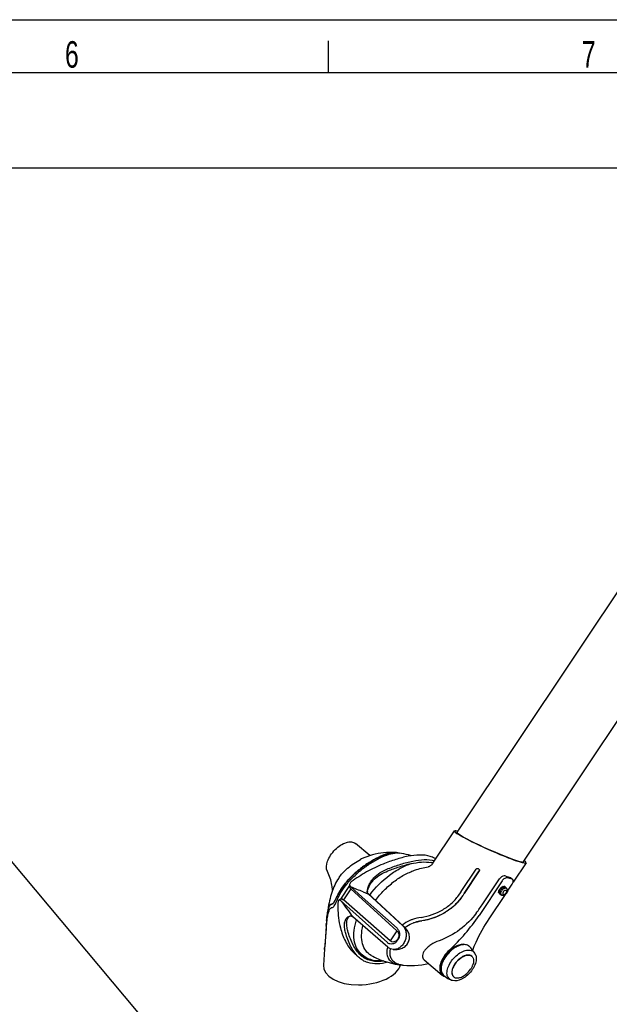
# Model space of a CAD drawing. Extents: x 0 to 420, y 0 to 297.
# Tile 8 of 20: x 288 to 344, y 204 to 297. Entities that reach past the tile are written whole.
import ezdxf

# ---------------------------------------------------------------- set-up
doc = ezdxf.new("R2010")
doc.units = 0
doc.header["$LTSCALE"] = 23.1
for name, color, linetype in [('100001_DXF_CONTINUOUS_LINE', 7, 'CONTINUOUS'), ('100002_DXF_CONTINUOUS_LINE', 7, 'CONTINUOUS'), ('100280_DXF_CONTINUOUS_LINE', 7, 'CONTINUOUS'), ('100291_DXF_CONTINUOUS_LINE', 7, 'CONTINUOUS'), ('100333_DXF_FORMAT', 7, 'CONTINUOUS'), ('105-5481_DXF_CONTINUOUS_LI', 7, 'CONTINUOUS'), ('105-5810_DXF_CONTINUOUS_LI', 7, 'CONTINUOUS')]:
    doc.layers.add(name, color=color, linetype=linetype)
doc.styles.get("Standard").update_dxf_attribs({"font": 'txt', "width": 0.7})

msp = doc.modelspace()

# ---------------------------------------------------------------- linework, layer by layer
at = {"layer": '100001_DXF_CONTINUOUS_LINE', "color": 7, "linetype": 'CONTINUOUS'}
for p, q in [((321.394, 218.15), (320.039, 219.288)), ((323.948, 218.406), (323.923, 218.409)), ((320.607, 217.831), (320.506, 217.781)), ((320.609, 217.832), (320.607, 217.831)), ((322.363, 217.939), (322.366, 217.941)), ((317.262, 211.271), (317.133, 209.33)), ((317.268, 211.497), (317.139, 209.556)), ((317.265, 211.318), (317.262, 211.271)), ((317.268, 211.497), (317.269, 211.52)), ((317.269, 211.52), (317.271, 211.544)), ((317.277, 211.482), (317.275, 211.458)), ((317.279, 211.662), (317.283, 211.709)), ((317.123, 209.321), (317.024, 207.82)), ((317.13, 209.419), (317.129, 209.408)), ((317.13, 209.419), (317.136, 209.507))]:
    msp.add_line(p, q, dxfattribs=at)
for points in [[(323.888, 218.431), (323.697, 218.446), (323.454, 218.457), (323.205, 218.458), (322.952, 218.448), (322.695, 218.428), (322.435, 218.396), (322.171, 218.351), (321.905, 218.294), (321.636, 218.224), (321.367, 218.141), (321.097, 218.044), (320.829, 217.933), (320.609, 217.832)], [(325.279, 218.134), (325.232, 218.15), (325.031, 218.211), (324.825, 218.267), (324.612, 218.318), (324.393, 218.361), (324.214, 218.391)], [(318.353, 215.87), (318.256, 215.708), (318.165, 215.542), (318.081, 215.373), (318.003, 215.201), (317.93, 215.026), (317.863, 214.848), (317.801, 214.665), (317.743, 214.479), (317.69, 214.291), (317.64, 214.098), (317.593, 213.9), (317.55, 213.696), (317.508, 213.483), (317.468, 213.255), (317.428, 213.003), (317.389, 212.728), (317.352, 212.433), (317.318, 212.116), (317.309, 212.022)], [(318.497, 216.087), (318.46, 216.034), (318.353, 215.87)]]:
    msp.add_lwpolyline(points, dxfattribs=at)
for centre, radius, start, end in [((323.767, 217.168), 1.25, 82.85562, 84.5168), ((323.767, 217.175), 1.262, 82.75761, 84.52664), ((323.995, 216.512), 1.895, 91.03436, 92.14361), ((324.023, 217.12), 1.285, 81.45203, 83.02489), ((317.761, 213.491), 0.261, 278.9068, 282.464), ((336.325, 210.246), 19.099, 174.66459, 175.60434), ((328.002, 210.731), 10.751, 173.23934, 174.57997), ((335.125, 210.35), 17.877, 174.80009, 175.02874), ((334.39, 210.417), 17.14, 174.63144, 174.79969), ((326.393, 210.92), 9.13, 172.73154, 173.22808), ((339.373, 209.811), 22.159, 175.73633, 176.10043), ((336.784, 210.209), 19.559, 175.73746, 176.08448), ((330.956, 210.449), 13.719, 174.9351, 175.68076), ((330.017, 210.531), 12.775, 174.53967, 174.931), ((318.755, 209.3), 1.629, 179.03027, 179.2946), ((318.753, 209.3), 1.628, 177.70798, 179.0304), ((310.277, 210.015), 6.878, 355.76789, 356.17346)]:
    msp.add_arc(centre, radius, start, end, dxfattribs=at)
msp.add_ellipse((320.683, 207.953), major_axis=(3.658, 0.289), ratio=0.539659, start_param=3.063112, end_param=6.082383, dxfattribs=at)
for points, knots in [([(317.395, 216.642), (317.246, 216.929), (317.331, 217.538), (317.681, 218.206), (318.103, 218.727), (318.607, 219.14), (319.136, 219.401), (319.637, 219.482), (319.936, 219.374), (320.039, 219.288)], [0, 0, 0, 0, 0.218505, 0.362106, 0.515524, 0.665315, 0.799028, 0.909364, 1, 1, 1, 1]), ([(323.888, 218.431), (323.634, 218.455), (323.033, 218.356), (322.482, 218.133), (322.176, 217.985)], [0, 0, 0, 0, 0.42826, 1, 1, 1, 1]), ([(322.18, 217.967), (322.492, 218.119), (323.043, 218.341), (323.642, 218.436), (323.887, 218.413)], [0, 0, 0, 0, 0.585302, 1, 1, 1, 1]), ([(322.366, 217.941), (322.638, 218.073), (323.143, 218.281), (323.682, 218.396), (323.924, 218.405)], [0, 0, 0, 0, 0.55524, 1, 1, 1, 1]), ([(323.961, 218.406), (323.98, 218.406), (324.052, 218.407), (324.125, 218.402), (324.179, 218.396)], [0, 0, 0, 0, 0.260611, 1, 1, 1, 1]), ([(322.176, 217.985), (321.888, 217.845), (321.313, 217.517), (320.495, 216.935), (319.732, 216.274), (319.074, 215.572), (318.64, 214.958), (318.38, 214.485), (318.233, 214.178), (318.11, 213.921), (317.99, 213.705), (317.862, 213.584), (317.779, 213.57)], [0, 0, 0, 0, 0.150761, 0.311712, 0.473189, 0.626586, 0.765042, 0.826541, 0.880945, 0.926033, 0.960022, 1, 1, 1, 1]), ([(317.796, 213.571), (317.893, 213.588), (318.031, 213.74), (318.165, 213.998), (318.319, 214.326), (318.532, 214.74), (318.934, 215.371), (319.544, 216.073), (320.288, 216.742), (321.138, 217.385), (321.762, 217.764), (322.18, 217.967)], [0, 0, 0, 0, 0.046648, 0.085325, 0.141464, 0.21689, 0.306462, 0.495295, 0.655415, 0.77976, 1, 1, 1, 1]), ([(317.817, 213.236), (317.857, 213.245), (317.947, 213.29), (318.06, 213.423), (318.167, 213.628), (318.284, 213.899), (318.426, 214.223), (318.682, 214.724), (319.123, 215.376), (319.803, 216.123), (320.599, 216.826), (321.456, 217.445), (322.06, 217.792), (322.363, 217.939)], [0, 0, 0, 0, 0.018568, 0.043223, 0.077323, 0.12185, 0.175448, 0.236228, 0.373755, 0.526793, 0.688199, 0.849179, 1, 1, 1, 1]), ([(318.497, 216.087), (318.595, 216.228), (318.847, 216.532), (319.308, 216.98), (319.872, 217.416), (320.291, 217.671), (320.506, 217.781)], [0, 0, 0, 0, 0.194304, 0.445989, 0.726989, 1, 1, 1, 1]), ([(317.878, 214.886), (317.863, 215.047), (317.786, 215.651), (317.6, 216.245), (317.395, 216.642)], [0, 0, 0, 0, 0.265186, 1, 1, 1, 1]), ([(317.309, 212.022), (317.33, 212.239), (317.373, 212.618), (317.452, 213.053), (317.535, 213.311), (317.6, 213.443), (317.679, 213.535), (317.747, 213.564), (317.779, 213.57)], [0, 0, 0, 0, 0.390112, 0.680298, 0.788306, 0.873876, 0.941396, 1, 1, 1, 1]), ([(317.326, 212.021), (317.343, 212.204), (317.381, 212.551), (317.45, 212.966), (317.528, 213.249), (317.596, 213.409), (317.68, 213.526), (317.758, 213.564), (317.796, 213.571)], [0, 0, 0, 0, 0.328977, 0.622925, 0.748369, 0.851878, 0.932446, 1, 1, 1, 1]), ([(317.801, 213.233), (317.771, 213.229), (317.71, 213.207), (317.633, 213.139), (317.567, 213.039), (317.483, 212.848), (317.401, 212.522), (317.356, 212.238), (317.336, 212.075)], [0, 0, 0, 0, 0.069141, 0.143995, 0.233, 0.340825, 0.62333, 1, 1, 1, 1]), ([(317.127, 209.286), (317.124, 209.286), (317.128, 209.304), (317.125, 209.312), (317.125, 209.32)], [0, 0, 0, 0, 0.263338, 1, 1, 1, 1]), ([(317.127, 209.365), (317.127, 209.369), (317.128, 209.387), (317.129, 209.405), (317.13, 209.419)], [0, 0, 0, 0, 0.216734, 1, 1, 1, 1]), ([(317.128, 209.286), (317.128, 209.286), (317.128, 209.286), (317.128, 209.286), (317.127, 209.286)], [0, 0, 0, 0, 0.633978, 1, 1, 1, 1]), ([(317.133, 209.33), (317.133, 209.325), (317.131, 209.31), (317.132, 209.295), (317.128, 209.286)], [0, 0, 0, 0, 0.380196, 1, 1, 1, 1])]:
    msp.add_open_spline(points, degree=3, knots=knots, dxfattribs=at)
msp.add_open_spline([(324.043, 218.406), (324.005, 218.415), (323.966, 218.422), (323.926, 218.427)], degree=3, dxfattribs=at)
at = {"layer": '100002_DXF_CONTINUOUS_LINE', "color": 7, "linetype": 'CONTINUOUS'}
for p, q in [((327.343, 217.424), (329.384, 220.482)), ((327.343, 217.424), (327.315, 217.385)), ((336.131, 217.466), (334.922, 215.656)), ((330.017, 214.757), (331.439, 216.887)), ((330.299, 214.574), (331.722, 216.704)), ((331.722, 216.707), (330.301, 214.577)), ((333.865, 215.761), (331.695, 212.51)), ((332.06, 213.612), (333.632, 215.966)), ((334.61, 215.998), (334.385, 216.06)), ((334.61, 215.998), (334.448, 216.152)), ((334.823, 215.919), (334.61, 215.998)), ((334.697, 216.058), (334.878, 215.885)), ((329.861, 214.526), (329.879, 214.552)), ((330, 214.732), (330.017, 214.757)), ((334.384, 214.783), (334.83, 215.45)), ((332.66, 212.2), (334.184, 214.483)), ((325.415, 212.127), (325.411, 212.125)), ((320.592, 208.876), (320.702, 208.781)), ((321.521, 208.741), (321.685, 208.652)), ((321.685, 208.652), (321.848, 208.569)), ((322.866, 208.157), (322.868, 208.156)), ((326.507, 208.33), (328.227, 206.885)), ((323.796, 207.919), (324.106, 207.868)), ((324.112, 207.9), (324.109, 207.901))]:
    msp.add_line(p, q, dxfattribs=at)
for points in [[(327.315, 217.385), (327.273, 217.334), (327.229, 217.288), (327.185, 217.247), (327.142, 217.211), (327.1, 217.179), (327.061, 217.152), (327.025, 217.13), (326.992, 217.112), (326.964, 217.098), (326.941, 217.087)], [(326.941, 217.087), (326.924, 217.08), (326.915, 217.077), (326.913, 217.077)], [(321.848, 208.569), (322.016, 208.488), (322.192, 208.41), (322.375, 208.334), (322.566, 208.261), (322.763, 208.191), (322.868, 208.156)], [(322.866, 208.157), (323.099, 208.086), (323.443, 207.995), (323.796, 207.919)], [(324.57, 207.81), (324.875, 207.789), (325.238, 207.778), (325.596, 207.785), (325.948, 207.807), (326.293, 207.845), (326.627, 207.897), (326.946, 207.961)]]:
    msp.add_lwpolyline(points, dxfattribs=at)
for centre, radius, start, end in [((326.571, 215.452), 2.128, 72.14468, 73.81911), ((326.595, 215.525), 2.051, 68.5137, 72.15409), ((327.046, 214.886), 2.2, 93.46858, 94.0326), ((327.042, 214.959), 2.127, 92.98297, 93.46807), ((341.449, 231.99), 17.987, 236.89563, 237.1101), ((331.613, 216.776), 0.13, 326.31361, 343.70541), ((306.114, 230.716), 28.741, 325.77712, 326.20961), ((306.299, 230.598), 28.859, 325.71123, 326.27037), ((306.442, 230.506), 28.687, 325.70822, 326.27075), ((314.046, 225.623), 21.651, 323.46308, 326.30417), ((316.55, 222.644), 18.222, 312.65807, 326.21358), ((325.417, 208.904), 2.43, 164.99894, 165.48393), ((330.237, 209.127), 0.655, 66.9254, 72.1664), ((324.495, 209.179), 1.334, 242.22455, 243.12241), ((324.496, 210.075), 2.242, 259.70777, 260.01023), ((324.495, 210.072), 2.22, 259.7736, 260.00887), ((324.511, 210.165), 2.333, 260.02176, 262.05094), ((324.509, 210.158), 2.308, 260.02063, 262.05313), ((324.654, 209.584), 1.769, 252.16131, 254.9542), ((324.529, 210.288), 2.458, 262.04234, 263.06784), ((324.524, 210.264), 2.414, 262.04235, 262.61168), ((324.684, 209.696), 1.886, 254.93715, 256.08378), ((324.697, 209.748), 1.939, 256.08099, 256.62496), ((324.536, 210.348), 2.518, 263.0652, 263.40783), ((324.554, 210.513), 2.684, 263.43559, 266.37883), ((324.788, 210.26), 2.459, 263.03671, 263.38566), ((324.798, 210.349), 2.549, 263.39234, 264.8605)]:
    msp.add_arc(centre, radius, start, end, dxfattribs=at)
for centre, major_axis, ratio, start_param, end_param in [((332.757, 218.974), (3.375, -1.505), 0.078724, 2.738619, 6.656391), ((332.757, 218.974), (3.156, -1.407), 0.078724, 2.970636, 6.4082), ((332.263, 218.233), (3.016, -2.042), 0.237092, -0.720158, -0.614662), ((332.263, 218.233), (2.954, -2.135), 0.194977, -0.60895, -0.503454)]:
    msp.add_ellipse(centre, major_axis=major_axis, ratio=ratio, start_param=start_param, end_param=end_param, dxfattribs=at)
for points, knots in [([(321.387, 214.432), (321.915, 215.136), (322.839, 216.075), (324.245, 216.987), (324.977, 217.302), (325.337, 217.411)], [0, 0, 0, 0, 0.526653, 0.77452, 1, 1, 1, 1]), ([(321.934, 213.927), (322.182, 214.261), (322.721, 214.891), (323.63, 215.704), (324.601, 216.344), (325.286, 216.652), (325.623, 216.773)], [0, 0, 0, 0, 0.264209, 0.525001, 0.772365, 1, 1, 1, 1]), ([(325.623, 216.773), (325.839, 216.851), (326.255, 216.981), (326.685, 217.067), (326.891, 217.081)], [0, 0, 0, 0, 0.526146, 1, 1, 1, 1]), ([(331.439, 216.887), (331.458, 216.915), (331.522, 216.958), (331.596, 216.942), (331.625, 216.923)], [0, 0, 0, 0, 0.496194, 1, 1, 1, 1]), ([(331.682, 216.886), (331.705, 216.871), (331.743, 216.825), (331.746, 216.766), (331.738, 216.739)], [0, 0, 0, 0, 0.503784, 1, 1, 1, 1]), ([(334.211, 216.226), (334.167, 216.241), (333.942, 216.256), (333.728, 216.11), (333.632, 215.966)], [0, 0, 0, 0, 0.212334, 1, 1, 1, 1]), ([(334.385, 216.06), (334.298, 216.085), (334.078, 216.008), (333.931, 215.859), (333.865, 215.761)], [0, 0, 0, 0, 0.432951, 1, 1, 1, 1]), ([(334.83, 215.45), (334.857, 215.49), (334.9, 215.571), (334.944, 215.718), (334.924, 215.841), (334.878, 215.885)], [0, 0, 0, 0, 0.312546, 0.588045, 1, 1, 1, 1]), ([(326.23, 212.322), (326.943, 212.427), (328.003, 212.798), (329.174, 213.667), (329.656, 214.225), (329.861, 214.526)], [0, 0, 0, 0, 0.49744, 0.74846, 1, 1, 1, 1]), ([(330.142, 214.34), (329.924, 214.021), (329.413, 213.428), (328.171, 212.501), (327.045, 212.104), (326.286, 211.99)], [0, 0, 0, 0, 0.25106, 0.502007, 1, 1, 1, 1]), ([(330.143, 214.344), (329.764, 213.789), (328.638, 212.685), (327.145, 212.121), (326.29, 211.992)], [0, 0, 0, 0, 0.437467, 1, 1, 1, 1]), ([(331.442, 212.734), (331.004, 212.144), (329.952, 211.076), (328.629, 210.366), (327.93, 210.119)], [0, 0, 0, 0, 0.497756, 1, 1, 1, 1]), ([(320.592, 208.876), (320.411, 209.031), (320.098, 209.442), (319.878, 210.224), (319.888, 211.133), (320.034, 211.758), (320.137, 212.082)], [0, 0, 0, 0, 0.20989, 0.439509, 0.701771, 1, 1, 1, 1]), ([(325.411, 212.125), (325.324, 212.095), (324.985, 211.961), (324.67, 211.767), (324.458, 211.597)], [0, 0, 0, 0, 0.251898, 1, 1, 1, 1]), ([(324.708, 211.365), (324.768, 211.412), (325.021, 211.592), (325.303, 211.73), (325.523, 211.807)], [0, 0, 0, 0, 0.247913, 1, 1, 1, 1]), ([(326.29, 211.992), (326.221, 211.982), (325.963, 211.938), (325.708, 211.873), (325.528, 211.809)], [0, 0, 0, 0, 0.268423, 1, 1, 1, 1]), ([(331.098, 209.229), (331.195, 209.48), (331.631, 210.512), (332.187, 211.492), (332.66, 212.2)], [0, 0, 0, 0, 0.240571, 1, 1, 1, 1]), ([(321.521, 208.741), (321.325, 208.852), (320.965, 209.167), (320.654, 209.849), (320.579, 210.673), (320.672, 211.249), (320.75, 211.549)], [0, 0, 0, 0, 0.216217, 0.443954, 0.702454, 1, 1, 1, 1]), ([(327.93, 210.119), (327.657, 210.022), (327.27, 209.838), (326.84, 209.507), (326.595, 209.248), (326.427, 208.986), (326.345, 208.733), (326.364, 208.496), (326.454, 208.375), (326.507, 208.33)], [0, 0, 0, 0, 0.331662, 0.483263, 0.619781, 0.737809, 0.83635, 0.919524, 1, 1, 1, 1]), ([(323.064, 209.513), (323.019, 209.338), (322.969, 209), (323.075, 208.508), (323.387, 208.126), (323.682, 207.983), (323.842, 207.932)], [0, 0, 0, 0, 0.274811, 0.513092, 0.74376, 1, 1, 1, 1]), ([(323.874, 207.999), (323.76, 208.058), (323.554, 208.209), (323.277, 208.662), (323.298, 209.084), (323.36, 209.345)], [0, 0, 0, 0, 0.247536, 0.481297, 1, 1, 1, 1]), ([(328.898, 209.243), (328.697, 209.057), (328.353, 208.651), (328.067, 208.071), (327.977, 207.617), (327.983, 207.322), (328.062, 207.068), (328.167, 206.936), (328.227, 206.885)], [0, 0, 0, 0, 0.305088, 0.586455, 0.709011, 0.817051, 0.912271, 1, 1, 1, 1]), ([(330.438, 209.75), (330.167, 209.837), (329.657, 209.71), (329.102, 209.353), (328.679, 208.951), (328.342, 208.479), (328.075, 207.892), (328.034, 207.375), (328.169, 207.135)], [0, 0, 0, 0, 0.215971, 0.355482, 0.505294, 0.654158, 0.791045, 1, 1, 1, 1]), ([(320.702, 208.781), (320.755, 208.736), (320.98, 208.562), (321.24, 208.437), (321.443, 208.371)], [0, 0, 0, 0, 0.248053, 1, 1, 1, 1]), ([(321.443, 208.371), (321.529, 208.343), (321.896, 208.248), (322.282, 208.235), (322.568, 208.26)], [0, 0, 0, 0, 0.240813, 1, 1, 1, 1]), ([(323.842, 207.932), (323.862, 207.925), (323.945, 207.9), (324.03, 207.881), (324.095, 207.869)], [0, 0, 0, 0, 0.242642, 1, 1, 1, 1]), ([(323.846, 207.95), (323.866, 207.944), (323.95, 207.918), (324.035, 207.899), (324.1, 207.887)], [0, 0, 0, 0, 0.242096, 1, 1, 1, 1]), ([(324.109, 207.901), (324.09, 207.907), (324.016, 207.932), (323.944, 207.963), (323.892, 207.989)], [0, 0, 0, 0, 0.25733, 1, 1, 1, 1]), ([(324.49, 207.819), (324.469, 207.821), (324.388, 207.832), (324.308, 207.847), (324.249, 207.861)], [0, 0, 0, 0, 0.257039, 1, 1, 1, 1]), ([(328.227, 206.885), (328.246, 206.869), (328.327, 206.809), (328.423, 206.769), (328.497, 206.751)], [0, 0, 0, 0, 0.244048, 1, 1, 1, 1])]:
    msp.add_open_spline(points, degree=3, knots=knots, dxfattribs=at)
for points in [[(334.697, 216.058), (334.684, 216.071), (334.667, 216.08), (334.65, 216.085)], [(334.878, 215.885), (334.863, 215.9), (334.844, 215.912), (334.823, 215.919)], [(326.23, 212.322), (325.954, 212.281), (325.679, 212.219), (325.415, 212.127)], [(325.523, 211.807), (325.77, 211.894), (326.027, 211.952), (326.286, 211.99)]]:
    msp.add_open_spline(points, degree=3, dxfattribs=at)
at = {"layer": '100280_DXF_CONTINUOUS_LINE', "color": 7, "linetype": 'CONTINUOUS'}
for p, q in [((263.036, 246.845), (319.981, 178.981)), ((329.78, 220.589), (346.169, 245.135)), ((335.859, 217.546), (351.143, 240.436))]:
    msp.add_line(p, q, dxfattribs=at)
for centre, radius, start, end in [((332.047, 219.075), 2.726, 152.44306, 152.74545), ((332.049, 219.074), 2.728, 146.2723, 152.44084)]:
    msp.add_arc(centre, radius, start, end, dxfattribs=at)
at = {"layer": '100291_DXF_CONTINUOUS_LINE', "color": 7, "linetype": 'CONTINUOUS'}
for p, q in [((319.487, 215.336), (318.621, 214.038)), ((319.6, 215.014), (318.899, 213.964)), ((319.488, 215.426), (319.487, 215.25)), ((319.568, 215.042), (319.6, 215.014)), ((319.6, 215.014), (323.958, 211.056)), ((319.602, 215.197), (320.687, 214.225)), ((320.766, 214.728), (321.218, 214.545)), ((324.66, 211.41), (321.17, 214.633)), ((321.218, 214.545), (321.235, 214.538)), ((321.221, 214.551), (321.235, 214.538)), ((318.642, 214.051), (318.453, 213.939)), ((318.698, 213.844), (319.784, 212.873)), ((318.899, 213.964), (318.867, 213.993)), ((323.318, 210.097), (318.899, 213.964)), ((323.96, 211.294), (320.687, 214.225)), ((321.235, 214.538), (324.472, 211.553)), ((319.784, 212.873), (323.057, 209.942)), ((319.794, 212.38), (319.78, 212.393)), ((319.783, 212.395), (319.794, 212.38)), ((323.103, 209.504), (319.794, 212.38)), ((323.958, 211.056), (323.318, 210.097)), ((319.829, 209.037), (320.316, 208.582)), ((320.429, 208.863), (320.426, 208.866)), ((321.442, 208.37), (321.446, 208.37))]:
    msp.add_line(p, q, dxfattribs=at)
for centre, radius, start, end in [((326.682, 214.958), 2.581, 77.71996, 78.75506), ((326.708, 215.077), 2.46, 75.57759, 77.72856), ((326.736, 215.184), 2.349, 74.60413, 75.56822), ((319.782, 215.228), 0.3, 169.06024, 171.98396), ((319.872, 215.312), 0.403, 220.3708, 224.00743), ((319.89, 215.33), 0.428, 224.00605, 227.52389), ((206.288, -67.913), 304.945, 67.9505, 68.18639), ((323.2, 214.342), 2.073, 167.95737, 168.84599), ((537.733, 376.622), 272.897, 216.61822, 216.99821), ((318.482, 213.485), 0.635, 51.29246, 53.54365), ((318.436, 213.428), 0.709, 49.19105, 51.29643), ((323.351, 209.973), 1.944, 47.80433, 48.1446), ((323.359, 209.982), 1.931, 47.64919, 47.80413), ((322.047, 210.761), 2.494, 226.89441, 229.45509), ((321.871, 210.561), 2.232, 252.16538, 258.0984), ((321.906, 210.71), 2.385, 258.02526, 258.80011)]:
    msp.add_arc(centre, radius, start, end, dxfattribs=at)
for points, knots in [([(322.639, 217.355), (322.106, 217.145), (321.069, 216.638), (320.102, 216.012), (319.635, 215.676)], [0, 0, 0, 0, 0.498936, 1, 1, 1, 1]), ([(327.094, 218.076), (326.78, 218.177), (326.069, 218.248), (324.972, 218.105), (323.812, 217.794), (323.034, 217.511), (322.639, 217.355)], [0, 0, 0, 0, 0.21589, 0.458539, 0.72199, 1, 1, 1, 1]), ([(323.104, 216.711), (323.461, 216.852), (324.167, 217.11), (325.22, 217.405), (326.225, 217.568), (326.883, 217.55), (327.186, 217.49)], [0, 0, 0, 0, 0.274382, 0.535992, 0.779798, 1, 1, 1, 1]), ([(323.138, 216.921), (323.524, 217.074), (324.284, 217.35), (325.417, 217.658), (326.493, 217.809), (327.193, 217.757), (327.507, 217.67)], [0, 0, 0, 0, 0.276815, 0.539639, 0.782641, 1, 1, 1, 1]), ([(327.612, 217.827), (327.573, 217.853), (327.41, 217.955), (327.232, 218.032), (327.094, 218.076)], [0, 0, 0, 0, 0.245667, 1, 1, 1, 1]), ([(321.152, 214.759), (321.154, 214.818), (321.175, 214.933), (321.217, 215.104), (321.273, 215.272), (321.368, 215.493), (321.525, 215.758), (321.85, 216.155), (322.38, 216.58), (322.876, 216.817), (323.138, 216.921)], [0, 0, 0, 0, 0.056631, 0.113606, 0.170952, 0.228878, 0.347078, 0.469119, 0.725934, 1, 1, 1, 1]), ([(321.172, 214.775), (321.195, 214.878), (321.254, 215.086), (321.393, 215.383), (321.583, 215.663), (321.899, 216.017), (322.4, 216.397), (322.861, 216.614), (323.104, 216.711)], [0, 0, 0, 0, 0.111852, 0.2262, 0.344281, 0.466524, 0.724606, 1, 1, 1, 1]), ([(319.635, 215.676), (319.592, 215.645), (319.519, 215.573), (319.488, 215.472), (319.488, 215.426)], [0, 0, 0, 0, 0.530057, 1, 1, 1, 1]), ([(319.482, 215.228), (319.482, 215.194), (319.497, 215.124), (319.541, 215.067), (319.568, 215.042)], [0, 0, 0, 0, 0.47903, 1, 1, 1, 1]), ([(319.564, 215.051), (319.54, 215.08), (319.501, 215.142), (319.486, 215.215), (319.487, 215.25)], [0, 0, 0, 0, 0.517145, 1, 1, 1, 1]), ([(319.488, 215.426), (319.488, 215.384), (319.51, 215.296), (319.567, 215.227), (319.602, 215.197)], [0, 0, 0, 0, 0.475285, 1, 1, 1, 1]), ([(321.221, 214.551), (321.194, 214.579), (321.156, 214.648), (321.151, 214.723), (321.152, 214.759)], [0, 0, 0, 0, 0.516966, 1, 1, 1, 1]), ([(318.4, 213.827), (318.386, 213.623), (318.359, 212.789), (318.459, 211.948), (318.623, 211.34)], [0, 0, 0, 0, 0.244874, 1, 1, 1, 1]), ([(318.453, 213.939), (318.445, 213.934), (318.413, 213.906), (318.403, 213.86), (318.4, 213.827)], [0, 0, 0, 0, 0.213623, 1, 1, 1, 1]), ([(318.698, 213.844), (318.676, 213.865), (318.632, 213.901), (318.554, 213.947), (318.483, 213.957), (318.453, 213.939)], [0, 0, 0, 0, 0.336668, 0.613978, 1, 1, 1, 1]), ([(318.642, 214.051), (318.655, 214.059), (318.697, 214.071), (318.776, 214.051), (318.83, 214.017), (318.86, 213.996)], [0, 0, 0, 0, 0.189062, 0.537256, 1, 1, 1, 1]), ([(318.867, 213.993), (318.833, 214.023), (318.769, 214.071), (318.685, 214.073), (318.657, 214.06)], [0, 0, 0, 0, 0.599927, 1, 1, 1, 1]), ([(319.109, 210.887), (319.066, 211.048), (319.003, 211.352), (318.993, 211.782), (319.081, 212.089), (319.208, 212.272), (319.288, 212.339), (319.331, 212.366)], [0, 0, 0, 0, 0.314602, 0.583749, 0.805632, 0.904646, 1, 1, 1, 1]), ([(319.318, 211.041), (319.28, 211.186), (319.221, 211.462), (319.191, 211.932), (319.291, 212.281), (319.432, 212.416)], [0, 0, 0, 0, 0.315418, 0.588886, 1, 1, 1, 1]), ([(319.331, 212.366), (319.36, 212.384), (319.422, 212.415), (319.524, 212.449), (319.62, 212.467), (319.711, 212.444), (319.756, 212.413), (319.78, 212.393)], [0, 0, 0, 0, 0.212238, 0.43102, 0.6646, 0.807859, 1, 1, 1, 1]), ([(318.623, 211.34), (318.74, 210.904), (319.024, 210.074), (319.52, 209.326), (319.829, 209.037)], [0, 0, 0, 0, 0.516465, 1, 1, 1, 1]), ([(320.316, 208.582), (320.007, 208.87), (319.511, 209.619), (319.227, 210.45), (319.109, 210.887)], [0, 0, 0, 0, 0.483536, 1, 1, 1, 1]), ([(320.419, 208.859), (320.141, 209.143), (319.693, 209.852), (319.428, 210.632), (319.318, 211.041)], [0, 0, 0, 0, 0.484142, 1, 1, 1, 1]), ([(323.96, 211.294), (324.028, 211.233), (324.142, 211.067), (324.205, 210.768), (324.168, 210.45), (324.035, 210.157), (323.824, 209.928), (323.561, 209.799), (323.282, 209.797), (323.122, 209.884), (323.057, 209.942)], [0, 0, 0, 0, 0.118647, 0.24793, 0.38493, 0.522911, 0.654689, 0.776051, 0.888628, 1, 1, 1, 1]), ([(323.958, 211.056), (324.007, 211.012), (324.087, 210.895), (324.132, 210.683), (324.106, 210.457), (324.011, 210.249), (323.862, 210.087), (323.676, 209.996), (323.478, 209.994), (323.364, 210.056), (323.318, 210.097)], [0, 0, 0, 0, 0.118648, 0.24793, 0.38493, 0.522911, 0.654689, 0.776051, 0.888628, 1, 1, 1, 1]), ([(324.472, 211.553), (324.557, 211.476), (324.704, 211.281), (324.819, 210.923), (324.828, 210.529), (324.733, 210.135), (324.543, 209.781), (324.276, 209.501), (323.955, 209.323), (323.719, 209.287), (323.608, 209.293)], [0, 0, 0, 0, 0.115116, 0.238802, 0.370068, 0.505223, 0.639334, 0.767793, 0.887861, 1, 1, 1, 1]), ([(323.608, 209.293), (323.729, 209.287), (323.982, 209.291), (324.367, 209.374), (324.736, 209.57), (325.021, 209.895), (325.158, 210.311), (325.12, 210.743), (324.938, 211.119), (324.757, 211.322), (324.66, 211.41)], [0, 0, 0, 0, 0.112169, 0.232402, 0.35971, 0.490258, 0.621496, 0.752082, 0.879515, 1, 1, 1, 1]), ([(323.608, 209.293), (323.516, 209.298), (323.331, 209.34), (323.172, 209.442), (323.103, 209.504)], [0, 0, 0, 0, 0.49747, 1, 1, 1, 1]), ([(321.198, 208.056), (321.032, 208.109), (320.715, 208.254), (320.44, 208.466), (320.316, 208.582)], [0, 0, 0, 0, 0.507167, 1, 1, 1, 1]), ([(321.345, 208.276), (321.168, 208.333), (320.832, 208.493), (320.546, 208.73), (320.419, 208.859)], [0, 0, 0, 0, 0.506827, 1, 1, 1, 1]), ([(321.187, 208.436), (321.055, 208.479), (320.786, 208.596), (320.545, 208.765), (320.429, 208.863)], [0, 0, 0, 0, 0.477739, 1, 1, 1, 1]), ([(323.087, 208.089), (322.759, 207.999), (322.125, 207.89), (321.48, 207.965), (321.198, 208.056)], [0, 0, 0, 0, 0.534908, 1, 1, 1, 1]), ([(322.706, 208.211), (322.584, 208.19), (322.131, 208.136), (321.662, 208.174), (321.345, 208.276)], [0, 0, 0, 0, 0.271576, 1, 1, 1, 1])]:
    msp.add_open_spline(points, degree=3, knots=knots, dxfattribs=at)
for points in [[(319.484, 215.27), (319.482, 215.256), (319.481, 215.242), (319.482, 215.228)], [(321.156, 214.687), (321.159, 214.706), (321.162, 214.724), (321.166, 214.743)]]:
    msp.add_open_spline(points, degree=3, dxfattribs=at)
at = {"layer": '100333_DXF_FORMAT', "color": 7, "linetype": 'CONTINUOUS'}
for p, q in [((-0.002, 296.998), (419.998, 296.998)), ((317.498, 291.998), (317.498, 294.998)), ((414.998, 291.998), (24.998, 291.998)), ((414.998, 291.998), (244.498, 291.998)), ((414.998, 282.998), (244.498, 282.998))]:
    msp.add_line(p, q, dxfattribs=at)
at = {"layer": '105-5481_DXF_CONTINUOUS_LI', "color": 7, "linetype": 'CONTINUOUS'}
for centre, radius, start, end in [((327.112, 205.935), 5.171, 37.45093, 44.53566), ((327.152, 205.967), 5.086, 35.37649, 36.65619), ((331.288, 206.678), 2.246, 136.19769, 146.22832), ((331.019, 207.043), 1.793, 121.2293, 121.49569), ((330.307, 208.243), 0.876, 358.30394, 359.1428), ((330.587, 208.626), 0.778, 18.33234, 21.85066), ((329.542, 208.418), 1.665, 337.45716, 337.73268), ((331.568, 210.912), 5.171, 231.77466, 238.85939), ((331.541, 210.868), 5.086, 239.65413, 240.93383), ((329.267, 207.129), 0.744, 252.14715, 254.46043), ((329.276, 207.161), 0.777, 254.47003, 257.92675), ((329.574, 207.033), 0.416, 226.33872, 230.10164), ((329.575, 207.034), 0.417, 230.10247, 231.92475), ((329.637, 207.305), 0.699, 269.07596, 269.29332)]:
    msp.add_arc(centre, radius, start, end, dxfattribs=at)
for points, knots in [([(330.615, 209.688), (330.552, 209.716), (330.408, 209.754), (330.175, 209.754), (329.923, 209.7), (329.557, 209.557), (329.109, 209.261), (328.648, 208.788), (328.301, 208.245), (328.136, 207.767), (328.11, 207.412), (328.143, 207.184), (328.227, 206.99), (328.318, 206.89), (328.369, 206.85)], [0, 0, 0, 0, 0.047034, 0.099174, 0.157452, 0.221878, 0.365438, 0.519113, 0.668639, 0.800962, 0.858318, 0.909619, 0.95606, 1, 1, 1, 1]), ([(328.972, 206.479), (328.92, 206.51), (328.823, 206.59), (328.724, 206.756), (328.673, 206.958), (328.67, 207.28), (328.797, 207.725), (329.096, 208.241), (329.513, 208.702), (329.927, 209.003), (330.272, 209.16), (330.577, 209.246), (330.813, 209.247), (330.947, 209.204)], [0, 0, 0, 0, 0.043916, 0.089087, 0.1383, 0.193256, 0.32129, 0.468711, 0.623104, 0.76997, 0.836708, 0.897462, 1, 1, 1, 1]), ([(330.798, 209.562), (330.785, 209.575), (330.73, 209.625), (330.666, 209.665), (330.615, 209.688)], [0, 0, 0, 0, 0.248295, 1, 1, 1, 1]), ([(331.232, 209.003), (331.197, 209.05), (331.112, 209.134), (331.004, 209.186), (330.947, 209.204)], [0, 0, 0, 0, 0.493873, 1, 1, 1, 1]), ([(331.309, 208.916), (331.303, 208.931), (331.278, 208.988), (331.245, 209.042), (331.217, 209.079)], [0, 0, 0, 0, 0.254081, 1, 1, 1, 1]), ([(331.299, 208.911), (331.335, 208.86), (331.394, 208.744), (331.436, 208.548), (331.436, 208.332), (331.382, 208.016), (331.216, 207.609), (330.904, 207.155), (330.57, 206.824), (330.27, 206.609), (329.871, 206.384), (329.461, 206.284), (329.19, 206.371)], [0, 0, 0, 0, 0.04842, 0.099686, 0.154993, 0.214951, 0.347936, 0.493153, 0.640334, 0.711288, 0.778811, 1, 1, 1, 1]), ([(329.661, 208.238), (329.639, 208.214), (329.55, 208.117), (329.47, 208.013), (329.415, 207.932)], [0, 0, 0, 0, 0.251443, 1, 1, 1, 1]), ([(329.661, 208.238), (329.694, 208.272), (329.824, 208.4), (329.97, 208.512), (330.086, 208.582)], [0, 0, 0, 0, 0.256967, 1, 1, 1, 1]), ([(329.666, 208.233), (329.698, 208.267), (329.826, 208.392), (329.968, 208.502), (330.082, 208.572)], [0, 0, 0, 0, 0.256739, 1, 1, 1, 1]), ([(331.01, 208.667), (330.959, 208.709), (330.828, 208.773), (330.596, 208.782), (330.34, 208.717), (330.171, 208.633), (330.086, 208.582)], [0, 0, 0, 0, 0.201312, 0.429358, 0.695912, 1, 1, 1, 1]), ([(330.089, 208.576), (330.174, 208.628), (330.343, 208.712), (330.6, 208.777), (330.833, 208.768), (330.965, 208.705), (331.015, 208.662)], [0, 0, 0, 0, 0.30414, 0.57074, 0.798768, 1, 1, 1, 1]), ([(331.015, 208.662), (331.043, 208.639), (331.094, 208.583), (331.168, 208.441), (331.185, 208.315), (331.183, 208.23)], [0, 0, 0, 0, 0.229202, 0.467485, 1, 1, 1, 1]), ([(331.183, 208.217), (331.182, 208.183), (331.169, 208.036), (331.126, 207.893), (331.083, 207.788)], [0, 0, 0, 0, 0.230361, 1, 1, 1, 1]), ([(329.415, 207.932), (329.342, 207.821), (329.222, 207.601), (329.138, 207.308), (329.13, 207.092), (329.152, 206.953), (329.201, 206.831), (329.253, 206.765), (329.282, 206.737)], [0, 0, 0, 0, 0.30818, 0.579894, 0.699114, 0.807275, 0.906353, 1, 1, 1, 1]), ([(329.42, 207.927), (329.347, 207.817), (329.226, 207.596), (329.143, 207.303), (329.135, 207.088), (329.157, 206.948), (329.206, 206.827), (329.258, 206.76), (329.287, 206.732)], [0, 0, 0, 0, 0.308185, 0.579901, 0.699122, 0.807283, 0.906364, 1, 1, 1, 1]), ([(329.628, 206.607), (329.737, 206.605), (329.975, 206.656), (330.314, 206.836), (330.637, 207.104), (330.821, 207.329), (330.902, 207.45)], [0, 0, 0, 0, 0.206807, 0.452131, 0.723131, 1, 1, 1, 1]), ([(331.08, 207.78), (331.069, 207.752), (331.017, 207.638), (330.955, 207.529), (330.902, 207.45)], [0, 0, 0, 0, 0.24186, 1, 1, 1, 1]), ([(329.039, 206.421), (329.026, 206.425), (328.976, 206.443), (328.928, 206.466), (328.894, 206.486)], [0, 0, 0, 0, 0.253229, 1, 1, 1, 1]), ([(329.19, 206.371), (329.18, 206.375), (329.139, 206.389), (329.099, 206.407), (329.071, 206.423)], [0, 0, 0, 0, 0.252773, 1, 1, 1, 1]), ([(329.318, 206.706), (329.359, 206.674), (329.459, 206.623), (329.569, 206.608), (329.626, 206.607)], [0, 0, 0, 0, 0.477191, 1, 1, 1, 1])]:
    msp.add_open_spline(points, degree=3, knots=knots, dxfattribs=at)
at = {"layer": '105-5810_DXF_CONTINUOUS_LI', "color": 7, "linetype": 'CONTINUOUS'}
for p, q in [((333.558, 214.641), (333.591, 214.615)), ((333.567, 214.821), (333.601, 214.794)), ((333.624, 214.583), (333.612, 214.592)), ((333.766, 215.112), (333.912, 214.972)), ((333.975, 215.217), (333.961, 215.231)), ((334.349, 214.982), (334.347, 214.986)), ((334.35, 214.98), (334.349, 214.982)), ((333.698, 214.536), (333.715, 214.524)), ((333.839, 214.422), (333.842, 214.422)), ((333.842, 214.422), (333.842, 214.422))]:
    msp.add_line(p, q, dxfattribs=at)
for points in [[(333.591, 214.615), (333.609, 214.602), (333.627, 214.588), (333.644, 214.575), (333.662, 214.562), (333.68, 214.549), (333.698, 214.536)], [(333.601, 214.794), (333.619, 214.78), (333.636, 214.766), (333.654, 214.752), (333.672, 214.738), (333.69, 214.724), (333.708, 214.71), (333.725, 214.698)], [(333.625, 214.564), (333.642, 214.552), (333.659, 214.538), (333.677, 214.524), (333.695, 214.511), (333.713, 214.498), (333.73, 214.484), (333.748, 214.471), (333.766, 214.458), (333.783, 214.446)], [(333.725, 214.698), (333.726, 214.697), (333.728, 214.695), (333.731, 214.694), (333.733, 214.693), (333.736, 214.691), (333.738, 214.69), (333.741, 214.69), (333.742, 214.689)], [(334.099, 215.087), (334.085, 215.103), (334.069, 215.119), (334.054, 215.136), (334.038, 215.152), (334.022, 215.168), (334.007, 215.184), (333.991, 215.201), (333.975, 215.217)], [(334.111, 215.065), (334.111, 215.068), (334.11, 215.071), (334.108, 215.074), (334.107, 215.077), (334.105, 215.08), (334.103, 215.083), (334.101, 215.086), (334.099, 215.087)], [(334.26, 215.091), (334.246, 215.106), (334.232, 215.122), (334.217, 215.139), (334.202, 215.155), (334.187, 215.171), (334.172, 215.187), (334.156, 215.203), (334.141, 215.218), (334.127, 215.233)], [(334.273, 215.066), (334.273, 215.068), (334.273, 215.07), (334.272, 215.072), (334.271, 215.074), (334.271, 215.075), (334.27, 215.077), (334.269, 215.079), (334.268, 215.08), (334.267, 215.082), (334.266, 215.083), (334.265, 215.085), (334.264, 215.086), (334.262, 215.088), (334.261, 215.09), (334.26, 215.091)], [(334.329, 215.013), (334.315, 215.028), (334.3, 215.044), (334.285, 215.061), (334.27, 215.077), (334.27, 215.077)], [(334.272, 215.054), (334.272, 215.054), (334.273, 215.056), (334.273, 215.059), (334.273, 215.061), (334.273, 215.063), (334.273, 215.066)], [(334.347, 214.986), (334.346, 214.989), (334.344, 214.992), (334.342, 214.996), (334.339, 214.999), (334.337, 215.002), (334.335, 215.005), (334.333, 215.008), (334.331, 215.01), (334.329, 215.012), (334.329, 215.013)], [(333.715, 214.524), (333.716, 214.523), (333.719, 214.521), (333.722, 214.519), (333.724, 214.518), (333.727, 214.517), (333.729, 214.516), (333.732, 214.515), (333.734, 214.514), (333.737, 214.514), (333.74, 214.514), (333.743, 214.514), (333.745, 214.514), (333.748, 214.515), (333.751, 214.515), (333.751, 214.515)], [(333.783, 214.446), (333.784, 214.445), (333.786, 214.444), (333.788, 214.442), (333.79, 214.441), (333.793, 214.439), (333.795, 214.438), (333.798, 214.436), (333.801, 214.435), (333.803, 214.433), (333.806, 214.432), (333.809, 214.43), (333.811, 214.429), (333.814, 214.428), (333.816, 214.426), (333.818, 214.425), (333.821, 214.425), (333.823, 214.424), (333.825, 214.423), (333.827, 214.423), (333.829, 214.422), (333.831, 214.422), (333.833, 214.422), (333.835, 214.422), (333.837, 214.422), (333.839, 214.422)]]:
    msp.add_lwpolyline(points, dxfattribs=at)
for centre, radius, start, end in [((336.893, 218.774), 5.254, 230.57617, 232.76604), ((333.694, 214.695), 0.132, 215.62634, 231.72808), ((339.821, 221.918), 9.358, 228.42282, 229.66759), ((336.52, 218.286), 4.701, 231.97756, 234.36187), ((294.412, 168.742), 60.702, 49.49404, 49.68571), ((334.249, 214.565), 0.74, 133.23713, 138.69524), ((328.557, 209.411), 7.849, 45.90086, 47.38294), ((330.556, 211.688), 4.987, 43.05999, 45.35692), ((334.058, 215.096), 0.154, 64.41713, 72.1994), ((330.808, 211.906), 4.69, 41.02414, 42.36373), ((334.218, 214.873), 0.17, 38.7897, 41.02272), ((336.512, 218.276), 4.688, 234.36252, 235.28255)]:
    msp.add_arc(centre, radius, start, end, dxfattribs=at)
for points, knots in [([(333.557, 214.715), (333.553, 214.712), (333.547, 214.704), (333.544, 214.694), (333.545, 214.69)], [0, 0, 0, 0, 0.55059, 1, 1, 1, 1]), ([(333.555, 214.645), (333.554, 214.649), (333.549, 214.663), (333.546, 214.678), (333.545, 214.69)], [0, 0, 0, 0, 0.241526, 1, 1, 1, 1]), ([(333.557, 214.715), (333.556, 214.724), (333.557, 214.758), (333.563, 214.793), (333.57, 214.818)], [0, 0, 0, 0, 0.232988, 1, 1, 1, 1]), ([(333.565, 214.837), (333.564, 214.834), (333.562, 214.828), (333.565, 214.823), (333.567, 214.821)], [0, 0, 0, 0, 0.565916, 1, 1, 1, 1]), ([(333.565, 214.837), (333.566, 214.842), (333.573, 214.862), (333.582, 214.882), (333.589, 214.896)], [0, 0, 0, 0, 0.243989, 1, 1, 1, 1]), ([(333.611, 214.917), (333.606, 214.916), (333.597, 214.909), (333.591, 214.901), (333.589, 214.896)], [0, 0, 0, 0, 0.486266, 1, 1, 1, 1]), ([(333.611, 214.917), (333.616, 214.927), (333.638, 214.965), (333.663, 215.002), (333.684, 215.028)], [0, 0, 0, 0, 0.244297, 1, 1, 1, 1]), ([(333.624, 214.583), (333.623, 214.579), (333.621, 214.573), (333.623, 214.566), (333.625, 214.564)], [0, 0, 0, 0, 0.573388, 1, 1, 1, 1]), ([(333.693, 215.053), (333.69, 215.049), (333.685, 215.041), (333.683, 215.031), (333.684, 215.028)], [0, 0, 0, 0, 0.562767, 1, 1, 1, 1]), ([(333.714, 214.591), (333.722, 214.585), (333.732, 214.574), (333.742, 214.559), (333.749, 214.546), (333.753, 214.535), (333.755, 214.527), (333.755, 214.522), (333.755, 214.518), (333.753, 214.516), (333.751, 214.515)], [0, 0, 0, 0, 0.315257, 0.480965, 0.636836, 0.772014, 0.877261, 0.91739, 0.949825, 1, 1, 1, 1]), ([(333.766, 215.112), (333.763, 215.114), (333.753, 215.112), (333.746, 215.107), (333.742, 215.104)], [0, 0, 0, 0, 0.426346, 1, 1, 1, 1]), ([(333.764, 214.784), (333.773, 214.777), (333.784, 214.755), (333.784, 214.726), (333.777, 214.705), (333.767, 214.694), (333.755, 214.688), (333.746, 214.688), (333.742, 214.689)], [0, 0, 0, 0, 0.266956, 0.549841, 0.679703, 0.794317, 0.897124, 1, 1, 1, 1]), ([(333.766, 215.112), (333.775, 215.12), (333.808, 215.147), (333.843, 215.171), (333.871, 215.187)], [0, 0, 0, 0, 0.257767, 1, 1, 1, 1]), ([(333.912, 214.972), (333.917, 214.968), (333.923, 214.958), (333.925, 214.939), (333.92, 214.921), (333.908, 214.904), (333.892, 214.892), (333.874, 214.885), (333.855, 214.886), (333.843, 214.892), (333.839, 214.896)], [0, 0, 0, 0, 0.116048, 0.234323, 0.360388, 0.49385, 0.629024, 0.759387, 0.882043, 1, 1, 1, 1]), ([(333.892, 215.21), (333.887, 215.207), (333.879, 215.201), (333.873, 215.192), (333.871, 215.187)], [0, 0, 0, 0, 0.49977, 1, 1, 1, 1]), ([(334.35, 214.98), (334.36, 214.967), (334.377, 214.939), (334.391, 214.891), (334.393, 214.84), (334.384, 214.768), (334.35, 214.676), (334.282, 214.574), (334.195, 214.486), (334.11, 214.431), (334.04, 214.402), (333.988, 214.39), (333.937, 214.388), (333.904, 214.394), (333.889, 214.399)], [0, 0, 0, 0, 0.05375, 0.108454, 0.165044, 0.224454, 0.352901, 0.491842, 0.633061, 0.767195, 0.829721, 0.888939, 0.94539, 1, 1, 1, 1]), ([(333.892, 215.21), (333.896, 215.212), (333.914, 215.221), (333.933, 215.228), (333.947, 215.233)], [0, 0, 0, 0, 0.25726, 1, 1, 1, 1]), ([(334.25, 214.871), (334.231, 214.877), (334.196, 214.876), (334.152, 214.863), (334.102, 214.839), (334.043, 214.794), (333.985, 214.726), (333.951, 214.661), (333.938, 214.609), (333.934, 214.566), (333.943, 214.525), (333.969, 214.497), (333.985, 214.489), (333.994, 214.486)], [0, 0, 0, 0, 0.104286, 0.166494, 0.234925, 0.385088, 0.541213, 0.687388, 0.752728, 0.811519, 0.909982, 0.954532, 1, 1, 1, 1]), ([(333.961, 215.231), (333.959, 215.233), (333.955, 215.235), (333.95, 215.234), (333.947, 215.233)], [0, 0, 0, 0, 0.445383, 1, 1, 1, 1]), ([(333.966, 215.226), (333.974, 215.229), (334.005, 215.236), (334.037, 215.238), (334.06, 215.236)], [0, 0, 0, 0, 0.268938, 1, 1, 1, 1]), ([(333.994, 214.486), (334.013, 214.48), (334.048, 214.481), (334.092, 214.494), (334.142, 214.518), (334.201, 214.563), (334.259, 214.631), (334.293, 214.696), (334.306, 214.748), (334.31, 214.791), (334.301, 214.832), (334.275, 214.86), (334.259, 214.868), (334.25, 214.871)], [0, 0, 0, 0, 0.104286, 0.166494, 0.234925, 0.385088, 0.541213, 0.687388, 0.752728, 0.811519, 0.909982, 0.954533, 1, 1, 1, 1]), ([(334.111, 215.065), (334.112, 215.061), (334.112, 215.054), (334.105, 215.043), (334.094, 215.036), (334.075, 215.03), (334.047, 215.03), (334.026, 215.04), (334.019, 215.047)], [0, 0, 0, 0, 0.094465, 0.19146, 0.303747, 0.434187, 0.723716, 1, 1, 1, 1]), ([(334.084, 215.248), (334.08, 215.248), (334.071, 215.246), (334.063, 215.24), (334.06, 215.236)], [0, 0, 0, 0, 0.436839, 1, 1, 1, 1]), ([(334.084, 215.248), (334.086, 215.247), (334.093, 215.246), (334.1, 215.244), (334.105, 215.242)], [0, 0, 0, 0, 0.254006, 1, 1, 1, 1]), ([(334.261, 215.054), (334.256, 215.055), (334.245, 215.06), (334.224, 215.071), (334.208, 215.083), (334.199, 215.093)], [0, 0, 0, 0, 0.20564, 0.464924, 1, 1, 1, 1]), ([(334.272, 215.054), (334.272, 215.052), (334.268, 215.052), (334.265, 215.053), (334.262, 215.053), (334.261, 215.054)], [0, 0, 0, 0, 0.319429, 0.610509, 1, 1, 1, 1])]:
    msp.add_open_spline(points, degree=3, knots=knots, dxfattribs=at)
for points in [[(333.555, 214.645), (333.555, 214.644), (333.556, 214.642), (333.558, 214.641)], [(334.127, 215.233), (334.126, 215.234), (334.125, 215.234), (334.125, 215.235)], [(333.889, 214.399), (333.872, 214.405), (333.856, 214.412), (333.842, 214.422)]]:
    msp.add_open_spline(points, degree=3, dxfattribs=at)

# ---------------------------------------------------------------- texts
at = {"layer": '100333_DXF_FORMAT', "color": 7, "linetype": 'CONTINUOUS', "char_height": 2.5, "width": 2.94643, "attachment_point": 1}
for s, insert in [('6', (292.639, 294.975)), ('7', (341.389, 294.975))]:
    msp.add_mtext(s, dxfattribs=dict(at, insert=insert))

doc.saveas('drawing.dxf')
